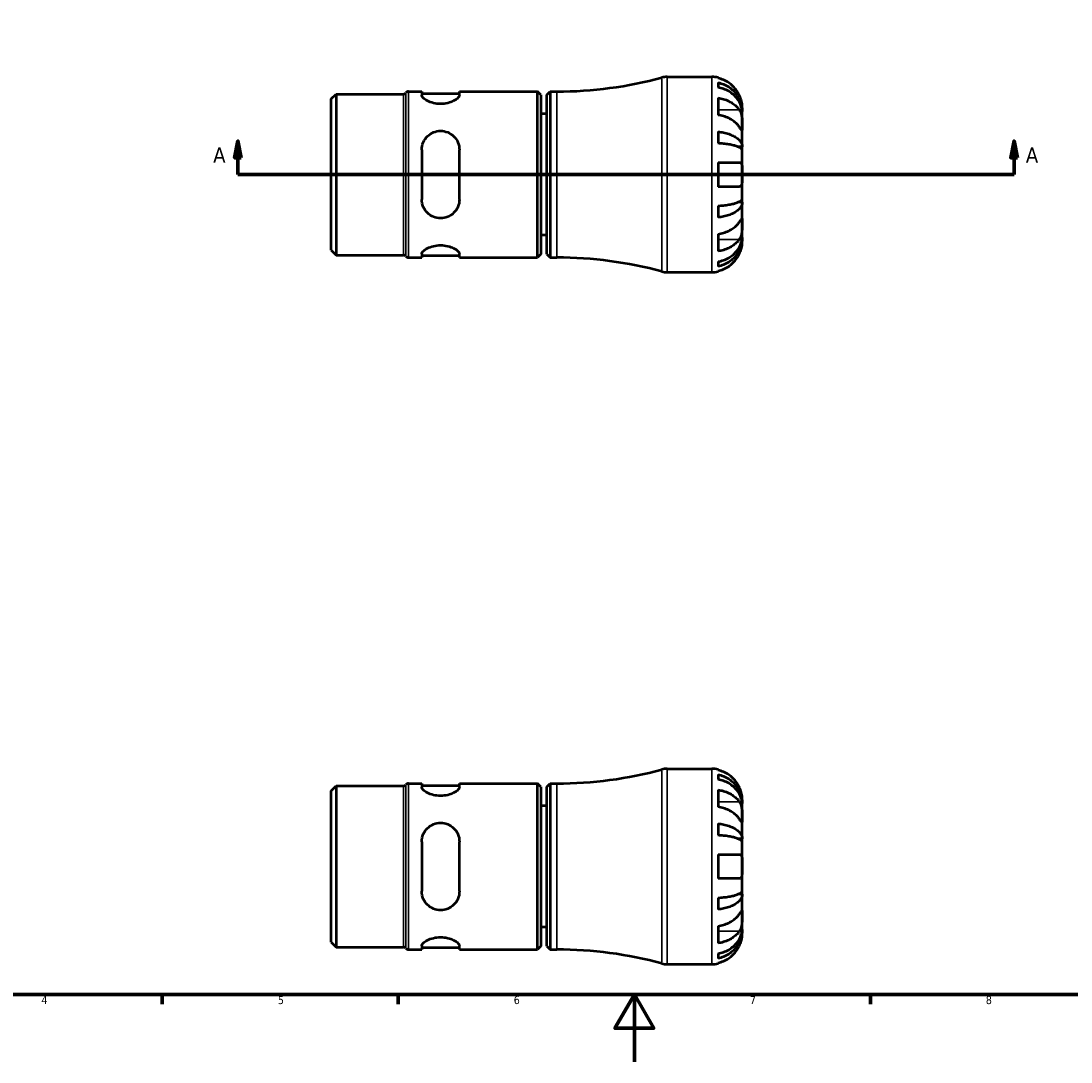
# Model space of a CAD drawing. Header units: millimetres. Extents: x -61 to 904, y -29 to 594.
# Tile 2 of 5: x 238 to 550, y 0 to 309. Entities that reach past the tile are written whole.
import ezdxf

# ---------------------------------------------------------------- set-up
doc = ezdxf.new("R2010")
doc.units = ezdxf.units.MM
for name, color, linetype, lineweight in [('Border (ANSI)', 7, 'Continuous', 70), ('Section Line (ANSI)', 7, 'Continuous', 70), ('Visible (ANSI)', 7, 'Continuous', 50), ('Visible Narrow (ANSI)', 7, 'Continuous', 35)]:
    doc.layers.add(name, color=color, linetype=linetype, lineweight=lineweight)
doc.styles.add('Label Text (ANSI)', font='tahoma.ttf')
doc.styles.add('Note Text (ANSI)', font='tahoma.ttf')

# ---------------------------------------------------------------- blocks, each defined once
blk = doc.blocks.new('Borders Default Border')
at = {"layer": 'Border (ANSI)'}
for p, q in [((280.33, 20), (280.33, 17.2)), ((350.42, 20), (350.42, 17.2)), ((490.58, 20), (490.58, 17.2))]:
    blk.add_line(p, q, dxfattribs=at)
at = {"layer": 'Border (ANSI)', "flags": 128}
for points in [[(20, 20), (20, 574), (821, 574), (821, 20), (20, 20)], [(420.5, 0), (420.5, 20), (414.73, 10), (426.27, 10), (420.5, 20)]]:
    blk.add_lwpolyline(points, dxfattribs=at)
at = {"layer": 'Border (ANSI)', "color": 5, "true_color": 0x0000ff, "char_height": 2.4, "attachment_point": 7, "style": 'Note Text (ANSI)'}
for s, insert in [('4', (244.45, 17.2)), ('5', (314.67, 17.15)), ('6', (384.69, 17.15)), ('7', (454.8, 17.2)), ('8', (524.84, 17.15))]:
    blk.add_mtext(s, dxfattribs=dict(at, insert=insert))
blk = doc.blocks.new('2dTransSection0')
at = {"layer": 'Section Line (ANSI)', "linetype": 'Continuous'}
for p, q in [((302.82, 273.43), (301.82, 268.43)), ((302.82, 268.43), (302.82, 273.43)), ((303.82, 268.43), (302.82, 273.43)), ((533.24, 273.43), (532.24, 268.43)), ((533.24, 268.43), (533.24, 273.43)), ((534.24, 268.43), (533.24, 273.43)), ((301.82, 268.43), (303.82, 268.43)), ((302.82, 263.43), (302.82, 268.43)), ((532.24, 268.43), (534.24, 268.43)), ((533.24, 263.43), (533.24, 268.43)), ((302.82, 263.43), (311.76, 263.43)), ((524.31, 263.43), (533.24, 263.43))]:
    blk.add_line(p, q, dxfattribs=at)
at = {"layer": 'Section Line (ANSI)'}
blk.add_line((302.82, 263.43), (533.24, 263.43), dxfattribs=at)
at = {"layer": 'Section Line (ANSI)', "linetype": 'Continuous', "flags": 128}
for points in [[(303.82, 268.43), (302.82, 273.43), (301.82, 268.43), (303.82, 268.43)], [(534.24, 268.43), (533.24, 273.43), (532.24, 268.43), (534.24, 268.43)]]:
    blk.add_lwpolyline(points, dxfattribs=at)
at = {"layer": 'Section Line (ANSI)'}
for points in [[(303.82, 268.43), (302.82, 273.43), (301.82, 268.43), (303.82, 268.43)], [(534.24, 268.43), (533.24, 273.43), (532.24, 268.43), (534.24, 268.43)]]:
    blk.add_solid(points, dxfattribs=at)
at = {"layer": 'Section Line (ANSI)', "char_height": 4.57, "attachment_point": 7, "style": 'Label Text (ANSI)'}
for insert in [(295.46, 266.93), (536.71, 266.93)]:
    blk.add_mtext('A', dxfattribs=dict(at, insert=insert))

msp = doc.modelspace()

# ---------------------------------------------------------------- linework, layer by layer
at = {"layer": 'Visible (ANSI)'}
for p, q in [((430.213, 292.427), (443.532, 292.427)), ((445.332, 292.246), (445.332, 292.02)), ((445.332, 290.712), (445.332, 289.279)), ((330.532, 285.895), (331.966, 287.329)), ((331.966, 287.329), (351.953, 287.329)), ((331.966, 287.329), (331.966, 239.526)), ((353.44, 288.077), (357.36, 288.077)), ((357.36, 288.077), (357.36, 286.953)), ((357.36, 287.437), (368.56, 287.437)), ((368.56, 288.077), (391.702, 288.077)), ((368.56, 286.953), (368.56, 288.077)), ((391.702, 238.777), (391.702, 288.077)), ((392.702, 287.077), (391.702, 288.077)), ((392.702, 287.077), (392.702, 239.777)), ((394.532, 287.077), (395.532, 288.077)), ((394.532, 239.777), (394.532, 287.077)), ((395.532, 288.077), (395.532, 238.777)), ((395.532, 288.077), (397.532, 288.077)), ((330.532, 240.96), (330.532, 285.895)), ((445.332, 286.191), (445.332, 281.1)), ((394.532, 281.427), (392.702, 281.427)), ((452.532, 282.14), (452.514, 282.14)), ((452.532, 282.14), (452.532, 283.427)), ((452.532, 281.651), (452.532, 282.14)), ((452.532, 277.57), (452.532, 281.651)), ((452.532, 271.668), (452.532, 277.57)), ((445.332, 276.162), (445.332, 272.703)), ((452.532, 271.668), (451.206, 271.668)), ((452.532, 270.486), (452.532, 271.668)), ((357.36, 270.787), (357.36, 256.067)), ((368.56, 256.067), (368.56, 270.787)), ((452.532, 263.427), (452.532, 270.486)), ((445.332, 267.027), (445.332, 259.827)), ((445.332, 267.027), (451.656, 267.027)), ((452.532, 256.369), (452.532, 263.427)), ((451.656, 259.827), (445.332, 259.827)), ((452.532, 255.186), (452.532, 256.369)), ((445.332, 254.152), (445.332, 250.693)), ((452.532, 255.186), (451.206, 255.186)), ((452.532, 249.285), (452.532, 255.186)), ((452.532, 245.204), (452.532, 249.285)), ((394.532, 245.427), (392.702, 245.427)), ((445.332, 245.755), (445.332, 240.664)), ((452.532, 244.714), (452.514, 244.714)), ((452.532, 244.714), (452.532, 245.204)), ((452.532, 243.427), (452.532, 244.714)), ((330.532, 240.96), (331.966, 239.526)), ((331.966, 239.526), (351.953, 239.526)), ((353.44, 238.777), (357.36, 238.777)), ((357.36, 239.902), (357.36, 238.777)), ((357.36, 239.417), (368.56, 239.417)), ((368.56, 238.777), (368.56, 239.902)), ((368.56, 238.777), (391.702, 238.777)), ((392.702, 239.777), (391.702, 238.777)), ((394.532, 239.777), (395.532, 238.777)), ((395.532, 238.777), (397.532, 238.777)), ((445.332, 237.576), (445.332, 236.143)), ((430.213, 234.427), (443.532, 234.427)), ((445.332, 234.835), (445.332, 234.609)), ((430.213, 87.029), (443.532, 87.029)), ((445.332, 86.847), (445.332, 86.621)), ((445.332, 85.314), (445.332, 83.881)), ((330.532, 80.496), (331.966, 81.93)), ((331.966, 81.93), (351.953, 81.93)), ((331.966, 81.93), (331.966, 34.127)), ((353.44, 82.679), (357.36, 82.679)), ((357.36, 82.679), (357.36, 81.554)), ((357.36, 82.039), (368.56, 82.039)), ((368.56, 82.679), (391.702, 82.679)), ((368.56, 81.554), (368.56, 82.679)), ((391.702, 33.379), (391.702, 82.679)), ((392.702, 81.679), (391.702, 82.679)), ((392.702, 81.679), (392.702, 34.379)), ((394.532, 81.679), (395.532, 82.679)), ((394.532, 34.379), (394.532, 81.679)), ((395.532, 82.679), (395.532, 33.379)), ((395.532, 82.679), (397.532, 82.679)), ((330.532, 35.561), (330.532, 80.496)), ((445.332, 80.792), (445.332, 75.701)), ((452.532, 76.742), (452.532, 78.029)), ((394.532, 76.029), (392.702, 76.029)), ((452.532, 76.742), (452.514, 76.742)), ((452.532, 76.252), (452.532, 76.742)), ((452.532, 72.171), (452.532, 76.252)), ((452.532, 66.27), (452.532, 72.171)), ((445.332, 70.763), (445.332, 67.304)), ((452.532, 66.27), (451.206, 66.27)), ((452.532, 65.087), (452.532, 66.27)), ((357.36, 65.389), (357.36, 50.669)), ((368.56, 50.669), (368.56, 65.389)), ((452.532, 58.029), (452.532, 65.087)), ((445.332, 61.629), (445.332, 54.429)), ((445.332, 61.629), (451.656, 61.629)), ((452.532, 50.97), (452.532, 58.029)), ((451.656, 54.429), (445.332, 54.429)), ((452.532, 49.788), (452.532, 50.97)), ((445.332, 48.754), (445.332, 45.294)), ((452.532, 49.788), (451.206, 49.788)), ((452.532, 43.887), (452.532, 49.788)), ((452.532, 39.806), (452.532, 43.887)), ((394.532, 40.029), (392.702, 40.029)), ((445.332, 40.356), (445.332, 35.265)), ((452.532, 39.316), (452.514, 39.316)), ((452.532, 39.316), (452.532, 39.806)), ((452.532, 38.029), (452.532, 39.316)), ((330.532, 35.561), (331.966, 34.127)), ((357.36, 34.503), (357.36, 33.379)), ((368.56, 33.379), (368.56, 34.503)), ((392.702, 34.379), (391.702, 33.379)), ((394.532, 34.379), (395.532, 33.379)), ((331.966, 34.127), (351.953, 34.127)), ((353.44, 33.379), (357.36, 33.379)), ((357.36, 34.019), (368.56, 34.019)), ((368.56, 33.379), (391.702, 33.379)), ((395.532, 33.379), (397.532, 33.379)), ((445.332, 32.177), (445.332, 30.744)), ((430.213, 29.029), (443.532, 29.029)), ((445.332, 29.436), (445.332, 29.211))]:
    msp.add_line(p, q, dxfattribs=at)
for centre, radius, start, end in [((397.532, 407.219), 119.142, 270, 285.16341), ((430.213, 286.627), 5.8, 90, 105.16341), ((443.532, 283.427), 9, 78.46304, 90), ((351.953, 288.254), 0.925, 270, 323.45846), ((353.44, 287.152), 0.925, 90, 143.45846), ((351.953, 238.601), 0.925, 36.54154, 90), ((353.44, 239.702), 0.925, 216.54154, 270), ((397.532, 119.636), 119.142, 74.83659, 90), ((430.213, 240.227), 5.8, 254.83659, 270), ((443.532, 243.427), 9, 270, 281.53696), ((397.532, 201.82), 119.142, 270, 285.16341), ((430.213, 81.229), 5.8, 90, 105.16341), ((443.532, 78.029), 9, 78.46304, 90), ((351.953, 82.855), 0.925, 270, 323.45846), ((353.44, 81.754), 0.925, 90, 143.45846), ((351.953, 33.202), 0.925, 36.54154, 90), ((353.44, 34.304), 0.925, 216.54154, 270), ((397.532, -85.763), 119.142, 74.83659, 90), ((430.213, 34.829), 5.8, 254.83659, 270), ((443.532, 38.029), 9, 270, 281.53696)]:
    msp.add_arc(centre, radius, start, end, dxfattribs=at)
for points, knots in [([(451.656, 287.027), (451.473, 287.415), (451.253, 287.808), (450.668, 288.69), (450.276, 289.162), (449.489, 289.953), (449.022, 290.344), (448.016, 291.02), (447.477, 291.304), (446.467, 291.724), (445.906, 291.902), (445.332, 292.02)], [4.42788405, 4.42788405, 4.42788405, 4.42788405, 4.5512464, 4.5512464, 4.71913293, 4.71913293, 4.88586959, 4.88586959, 5.05260626, 5.05260626, 5.21400469, 5.21400469, 5.21400469, 5.21400469]), ([(445.332, 290.712), (445.909, 290.598), (446.472, 290.426), (447.485, 290.019), (448.024, 289.745), (449.031, 289.093), (449.498, 288.714), (450.284, 287.952), (450.675, 287.498), (451.348, 286.519), (451.631, 285.996), (452.057, 284.997), (452.24, 284.431), (452.477, 283.273), (452.532, 282.682), (452.532, 282.14)], [0.1707461, 0.1707461, 0.1707461, 0.1707461, 0.33284, 0.33284, 0.4994944, 0.4994944, 0.6661487, 0.6661487, 0.8332087, 0.8332087, 1.0002688, 1.0002688, 1.1679728, 1.1679728, 1.3356767, 1.3356767, 1.3356767, 1.3356767]), ([(368.56, 286.953), (368.56, 286.724), (368.409, 286.444), (367.814, 285.856), (367.369, 285.55), (366.373, 285.049), (365.764, 284.814), (364.413, 284.485), (363.668, 284.395), (362.96, 284.395), (362.251, 284.395), (361.506, 284.485), (360.155, 284.814), (359.546, 285.049), (358.55, 285.55), (358.106, 285.856), (357.51, 286.444), (357.36, 286.724), (357.36, 286.953)], [-0.8842398, -0.8842398, -0.8842398, -0.8842398, -0.6546587, -0.6546587, -0.4250776, -0.4250776, -0.2125388, -0.2125388, 0, 0, 0, 0.2125388, 0.2125388, 0.4250776, 0.4250776, 0.6546587, 0.6546587, 0.8842398, 0.8842398, 0.8842398, 0.8842398]), ([(452.532, 281.651), (452.532, 282.132), (452.477, 282.658), (452.24, 283.689), (452.057, 284.193), (451.631, 285.082), (451.348, 285.548), (450.675, 286.418), (450.284, 286.823), (449.498, 287.501), (449.031, 287.838), (448.024, 288.418), (447.485, 288.662), (446.472, 289.024), (445.909, 289.177), (445.332, 289.279)], [4.0142509, 4.0142509, 4.0142509, 4.0142509, 4.1819549, 4.1819549, 4.3496588, 4.3496588, 4.5167189, 4.5167189, 4.6837789, 4.6837789, 4.8504333, 4.8504333, 5.0170876, 5.0170876, 5.1791816, 5.1791816, 5.1791816, 5.1791816]), ([(452.532, 283.427), (452.532, 283.427), (452.532, 283.463), (452.529, 283.611), (452.526, 283.73), (452.5, 284.114), (452.468, 284.415), (452.355, 285.017), (452.292, 285.283), (452.159, 285.743), (452.101, 285.926), (451.974, 286.28), (451.908, 286.451), (451.779, 286.757), (451.719, 286.893), (451.656, 287.027)], [0, 0, 0, 0, 0.08783311, 0.08783311, 0.18435408, 0.18435408, 0.32279749, 0.32279749, 0.41754463, 0.41754463, 0.47774931, 0.47774931, 0.53276241, 0.53276241, 0.57681269, 0.57681269, 0.57681269, 0.57681269]), ([(445.332, 286.191), (445.906, 286.107), (446.467, 285.982), (447.477, 285.685), (448.016, 285.484), (449.022, 285.006), (449.489, 284.729), (450.276, 284.17), (450.668, 283.836), (451.253, 283.212), (451.473, 282.935), (451.656, 282.661)], [0.17075309, 0.17075309, 0.17075309, 0.17075309, 0.33215152, 0.33215152, 0.49888818, 0.49888818, 0.66562485, 0.66562485, 0.83351137, 0.83351137, 0.95687373, 0.95687373, 0.95687373, 0.95687373]), ([(451.656, 277.57), (451.473, 277.844), (451.253, 278.121), (450.668, 278.745), (450.276, 279.079), (449.489, 279.638), (449.022, 279.915), (448.016, 280.393), (447.477, 280.594), (446.467, 280.891), (445.906, 281.016), (445.332, 281.1)], [4.42788405, 4.42788405, 4.42788405, 4.42788405, 4.5512464, 4.5512464, 4.71913293, 4.71913293, 4.88586959, 4.88586959, 5.05260626, 5.05260626, 5.21400469, 5.21400469, 5.21400469, 5.21400469]), ([(451.656, 282.661), (451.715, 282.572), (451.771, 282.478), (451.922, 282.2), (452.009, 282.006), (452.165, 281.579), (452.232, 281.347), (452.366, 280.767), (452.42, 280.414), (452.502, 279.608), (452.518, 279.163), (452.533, 278.306), (452.532, 277.906), (452.532, 277.57)], [-0.58004807, -0.58004807, -0.58004807, -0.58004807, -0.5384523, -0.5384523, -0.46383793, -0.46383793, -0.3862639, -0.3862639, -0.27840269, -0.27840269, -0.14277912, -0.14277912, 0, 0, 0, 0]), ([(452.532, 277.57), (452.532, 277.386), (452.532, 277.223), (452.53, 276.934), (452.528, 276.812), (452.513, 276.591), (452.495, 276.522), (452.419, 276.51), (452.364, 276.56), (452.226, 276.731), (452.158, 276.826), (452.001, 277.054), (451.913, 277.184), (451.765, 277.406), (451.711, 277.486), (451.656, 277.57)], [0, 0, 0, 0, 0.07774953, 0.07774953, 0.16081914, 0.16081914, 0.27783798, 0.27783798, 0.3882896, 0.3882896, 0.46542959, 0.46542959, 0.54035429, 0.54035429, 0.57953204, 0.57953204, 0.57953204, 0.57953204]), ([(357.36, 270.787), (357.36, 271.518), (357.51, 272.284), (358.106, 273.682), (358.55, 274.314), (359.546, 275.277), (360.155, 275.689), (361.506, 276.245), (362.251, 276.387), (363.668, 276.387), (364.413, 276.245), (365.764, 275.689), (366.373, 275.277), (367.369, 274.314), (367.814, 273.682), (368.409, 272.284), (368.56, 271.518), (368.56, 270.787)], [0.8539587, 0.8539587, 0.8539587, 0.8539587, 1.0835398, 1.0835398, 1.3131209, 1.3131209, 1.5256597, 1.5256597, 1.7381985, 1.7381985, 1.9507373, 1.9507373, 2.1632761, 2.1632761, 2.3928572, 2.3928572, 2.6224383, 2.6224383, 2.6224383, 2.6224383]), ([(445.332, 276.162), (445.909, 276.102), (446.472, 276.012), (447.485, 275.799), (448.024, 275.655), (449.031, 275.313), (449.498, 275.115), (450.284, 274.715), (450.675, 274.477), (451.348, 273.964), (451.631, 273.689), (452.057, 273.166), (452.24, 272.869), (452.477, 272.262), (452.532, 271.952), (452.532, 271.668)], [0.1707461, 0.1707461, 0.1707461, 0.1707461, 0.33284, 0.33284, 0.4994944, 0.4994944, 0.6661487, 0.6661487, 0.8332087, 0.8332087, 1.0002688, 1.0002688, 1.1679728, 1.1679728, 1.3356767, 1.3356767, 1.3356767, 1.3356767]), ([(452.532, 270.486), (452.532, 270.626), (452.477, 270.779), (452.24, 271.078), (452.057, 271.225), (451.631, 271.483), (451.348, 271.618), (450.675, 271.871), (450.284, 271.989), (449.498, 272.186), (449.031, 272.284), (448.024, 272.453), (447.485, 272.523), (446.472, 272.629), (445.909, 272.673), (445.332, 272.703)], [4.0142509, 4.0142509, 4.0142509, 4.0142509, 4.1819549, 4.1819549, 4.3496588, 4.3496588, 4.5167189, 4.5167189, 4.6837789, 4.6837789, 4.8504333, 4.8504333, 5.0170876, 5.0170876, 5.1791816, 5.1791816, 5.1791816, 5.1791816]), ([(451.656, 267.027), (451.723, 267.027), (451.787, 267.019), (451.937, 266.975), (452.018, 266.93), (452.166, 266.792), (452.232, 266.697), (452.366, 266.406), (452.42, 266.188), (452.502, 265.606), (452.518, 265.228), (452.533, 264.374), (452.532, 263.903), (452.532, 263.427)], [-0.57647647, -0.57647647, -0.57647647, -0.57647647, -0.52968676, -0.52968676, -0.46054026, -0.46054026, -0.38562403, -0.38562403, -0.27730827, -0.27730827, -0.14258086, -0.14258086, 0, 0, 0, 0]), ([(452.532, 263.427), (452.532, 263.147), (452.532, 262.868), (452.53, 262.3), (452.527, 262.014), (452.505, 261.336), (452.477, 260.974), (452.369, 260.471), (452.309, 260.301), (452.171, 260.07), (452.102, 259.993), (451.942, 259.881), (451.852, 259.847), (451.721, 259.829), (451.689, 259.827), (451.656, 259.827)], [-2.49913258, -2.49913258, -2.49913258, -2.49913258, -2.41505436, -2.41505436, -2.32384732, -2.32384732, -2.1841143, -2.1841143, -2.08674766, -2.08674766, -2.01440674, -2.01440674, -1.93994266, -1.93994266, -1.91637503, -1.91637503, -1.91637503, -1.91637503]), ([(368.56, 256.067), (368.56, 255.337), (368.409, 254.571), (367.814, 253.173), (367.369, 252.541), (366.373, 251.578), (365.764, 251.166), (364.413, 250.61), (363.668, 250.467), (362.96, 250.467), (362.251, 250.467), (361.506, 250.61), (360.155, 251.166), (359.546, 251.578), (358.55, 252.541), (358.106, 253.173), (357.51, 254.571), (357.36, 255.337), (357.36, 256.067)], [-0.8842398, -0.8842398, -0.8842398, -0.8842398, -0.6546587, -0.6546587, -0.4250776, -0.4250776, -0.2125388, -0.2125388, 0, 0, 0, 0.2125388, 0.2125388, 0.4250776, 0.4250776, 0.6546587, 0.6546587, 0.8842398, 0.8842398, 0.8842398, 0.8842398]), ([(445.332, 254.152), (445.909, 254.182), (446.472, 254.226), (447.485, 254.331), (448.024, 254.402), (449.031, 254.571), (449.498, 254.669), (450.284, 254.866), (450.675, 254.983), (451.348, 255.236), (451.631, 255.372), (452.057, 255.63), (452.24, 255.777), (452.477, 256.076), (452.532, 256.229), (452.532, 256.369)], [0.1707461, 0.1707461, 0.1707461, 0.1707461, 0.33284, 0.33284, 0.4994944, 0.4994944, 0.6661487, 0.6661487, 0.8332087, 0.8332087, 1.0002688, 1.0002688, 1.1679728, 1.1679728, 1.3356767, 1.3356767, 1.3356767, 1.3356767]), ([(452.532, 255.186), (452.532, 254.903), (452.477, 254.593), (452.24, 253.986), (452.057, 253.689), (451.631, 253.165), (451.348, 252.891), (450.675, 252.378), (450.284, 252.14), (449.498, 251.74), (449.031, 251.542), (448.024, 251.2), (447.485, 251.056), (446.472, 250.843), (445.909, 250.753), (445.332, 250.693)], [4.0142509, 4.0142509, 4.0142509, 4.0142509, 4.1819549, 4.1819549, 4.3496588, 4.3496588, 4.5167189, 4.5167189, 4.6837789, 4.6837789, 4.8504333, 4.8504333, 5.0170876, 5.0170876, 5.1791816, 5.1791816, 5.1791816, 5.1791816]), ([(451.656, 249.285), (451.715, 249.374), (451.771, 249.459), (451.922, 249.683), (452.009, 249.812), (452.165, 250.038), (452.232, 250.132), (452.366, 250.297), (452.42, 250.345), (452.502, 250.332), (452.518, 250.241), (452.533, 249.888), (452.532, 249.622), (452.532, 249.285)], [-0.58004807, -0.58004807, -0.58004807, -0.58004807, -0.5384523, -0.5384523, -0.46383793, -0.46383793, -0.3862639, -0.3862639, -0.27840269, -0.27840269, -0.14277912, -0.14277912, 0, 0, 0, 0]), ([(445.332, 245.755), (445.906, 245.839), (446.467, 245.964), (447.477, 246.261), (448.016, 246.462), (449.022, 246.94), (449.489, 247.217), (450.276, 247.776), (450.668, 248.11), (451.253, 248.733), (451.473, 249.011), (451.656, 249.285)], [0.17075309, 0.17075309, 0.17075309, 0.17075309, 0.33215152, 0.33215152, 0.49888818, 0.49888818, 0.66562485, 0.66562485, 0.83351137, 0.83351137, 0.95687373, 0.95687373, 0.95687373, 0.95687373]), ([(452.532, 249.285), (452.532, 249.102), (452.532, 248.899), (452.53, 248.448), (452.528, 248.199), (452.513, 247.57), (452.495, 247.185), (452.419, 246.431), (452.364, 246.07), (452.226, 245.485), (452.158, 245.256), (452.001, 244.831), (451.913, 244.637), (451.765, 244.366), (451.711, 244.277), (451.656, 244.194)], [0, 0, 0, 0, 0.07774953, 0.07774953, 0.16081914, 0.16081914, 0.27783798, 0.27783798, 0.3882896, 0.3882896, 0.46542959, 0.46542959, 0.54035429, 0.54035429, 0.57953204, 0.57953204, 0.57953204, 0.57953204]), ([(445.332, 237.576), (445.909, 237.677), (446.472, 237.831), (447.485, 238.192), (448.024, 238.436), (449.031, 239.017), (449.498, 239.354), (450.284, 240.032), (450.675, 240.436), (451.348, 241.307), (451.631, 241.773), (452.057, 242.662), (452.24, 243.166), (452.477, 244.196), (452.532, 244.722), (452.532, 245.204)], [0.1707461, 0.1707461, 0.1707461, 0.1707461, 0.33284, 0.33284, 0.4994944, 0.4994944, 0.6661487, 0.6661487, 0.8332087, 0.8332087, 1.0002688, 1.0002688, 1.1679728, 1.1679728, 1.3356767, 1.3356767, 1.3356767, 1.3356767]), ([(452.532, 244.714), (452.532, 244.173), (452.477, 243.582), (452.24, 242.424), (452.057, 241.858), (451.631, 240.859), (451.348, 240.335), (450.675, 239.357), (450.284, 238.903), (449.498, 238.14), (449.031, 237.762), (448.024, 237.11), (447.485, 236.836), (446.472, 236.429), (445.909, 236.257), (445.332, 236.143)], [4.0142509, 4.0142509, 4.0142509, 4.0142509, 4.1819549, 4.1819549, 4.3496588, 4.3496588, 4.5167189, 4.5167189, 4.6837789, 4.6837789, 4.8504333, 4.8504333, 5.0170876, 5.0170876, 5.1791816, 5.1791816, 5.1791816, 5.1791816]), ([(451.656, 244.194), (451.473, 243.92), (451.253, 243.642), (450.668, 243.019), (450.276, 242.685), (449.489, 242.126), (449.022, 241.849), (448.016, 241.371), (447.477, 241.17), (446.467, 240.873), (445.906, 240.747), (445.332, 240.664)], [4.42788405, 4.42788405, 4.42788405, 4.42788405, 4.5512464, 4.5512464, 4.71913293, 4.71913293, 4.88586959, 4.88586959, 5.05260626, 5.05260626, 5.21400469, 5.21400469, 5.21400469, 5.21400469]), ([(451.656, 239.827), (451.723, 239.97), (451.787, 240.115), (451.937, 240.474), (452.018, 240.689), (452.166, 241.13), (452.232, 241.354), (452.366, 241.88), (452.42, 242.166), (452.502, 242.728), (452.518, 242.977), (452.533, 243.333), (452.532, 243.427), (452.532, 243.427)], [-0.57647647, -0.57647647, -0.57647647, -0.57647647, -0.52968676, -0.52968676, -0.46054026, -0.46054026, -0.38562403, -0.38562403, -0.27730827, -0.27730827, -0.14258086, -0.14258086, 0, 0, 0, 0]), ([(357.36, 239.902), (357.36, 240.13), (357.51, 240.411), (358.106, 240.999), (358.55, 241.304), (359.546, 241.806), (360.155, 242.041), (361.506, 242.369), (362.251, 242.459), (363.668, 242.459), (364.413, 242.369), (365.764, 242.041), (366.373, 241.806), (367.369, 241.304), (367.814, 240.999), (368.409, 240.411), (368.56, 240.13), (368.56, 239.902)], [0.8539587, 0.8539587, 0.8539587, 0.8539587, 1.0835398, 1.0835398, 1.3131209, 1.3131209, 1.5256597, 1.5256597, 1.7381985, 1.7381985, 1.9507373, 1.9507373, 2.1632761, 2.1632761, 2.3928572, 2.3928572, 2.6224383, 2.6224383, 2.6224383, 2.6224383]), ([(445.332, 234.835), (445.906, 234.953), (446.467, 235.131), (447.477, 235.551), (448.016, 235.835), (449.022, 236.51), (449.489, 236.902), (450.276, 237.693), (450.668, 238.165), (451.253, 239.047), (451.473, 239.44), (451.656, 239.827)], [0.17075309, 0.17075309, 0.17075309, 0.17075309, 0.33215152, 0.33215152, 0.49888818, 0.49888818, 0.66562485, 0.66562485, 0.83351137, 0.83351137, 0.95687373, 0.95687373, 0.95687373, 0.95687373]), ([(451.656, 81.629), (451.473, 82.016), (451.253, 82.409), (450.668, 83.291), (450.276, 83.763), (449.489, 84.554), (449.022, 84.946), (448.016, 85.621), (447.477, 85.905), (446.467, 86.325), (445.906, 86.503), (445.332, 86.621)], [4.42788405, 4.42788405, 4.42788405, 4.42788405, 4.5512464, 4.5512464, 4.71913293, 4.71913293, 4.88586959, 4.88586959, 5.05260626, 5.05260626, 5.21400469, 5.21400469, 5.21400469, 5.21400469]), ([(445.332, 85.314), (445.909, 85.199), (446.472, 85.027), (447.485, 84.621), (448.024, 84.346), (449.031, 83.694), (449.498, 83.316), (450.284, 82.554), (450.675, 82.099), (451.348, 81.121), (451.631, 80.597), (452.057, 79.599), (452.24, 79.032), (452.477, 77.874), (452.532, 77.283), (452.532, 76.742)], [0.1707461, 0.1707461, 0.1707461, 0.1707461, 0.33284, 0.33284, 0.4994944, 0.4994944, 0.6661487, 0.6661487, 0.8332087, 0.8332087, 1.0002688, 1.0002688, 1.1679728, 1.1679728, 1.3356767, 1.3356767, 1.3356767, 1.3356767]), ([(368.56, 81.554), (368.56, 81.326), (368.409, 81.045), (367.814, 80.458), (367.369, 80.152), (366.373, 79.65), (365.764, 79.415), (364.413, 79.087), (363.668, 78.997), (362.96, 78.997), (362.251, 78.997), (361.506, 79.087), (360.155, 79.415), (359.546, 79.65), (358.55, 80.152), (358.106, 80.458), (357.51, 81.045), (357.36, 81.326), (357.36, 81.554)], [-0.8842398, -0.8842398, -0.8842398, -0.8842398, -0.6546587, -0.6546587, -0.4250776, -0.4250776, -0.2125388, -0.2125388, 0, 0, 0, 0.2125388, 0.2125388, 0.4250776, 0.4250776, 0.6546587, 0.6546587, 0.8842398, 0.8842398, 0.8842398, 0.8842398]), ([(452.532, 76.252), (452.532, 76.734), (452.477, 77.26), (452.24, 78.29), (452.057, 78.794), (451.631, 79.683), (451.348, 80.149), (450.675, 81.02), (450.284, 81.424), (449.498, 82.103), (449.031, 82.439), (448.024, 83.02), (447.485, 83.264), (446.472, 83.626), (445.909, 83.779), (445.332, 83.881)], [4.0142509, 4.0142509, 4.0142509, 4.0142509, 4.1819549, 4.1819549, 4.3496588, 4.3496588, 4.5167189, 4.5167189, 4.6837789, 4.6837789, 4.8504333, 4.8504333, 5.0170876, 5.0170876, 5.1791816, 5.1791816, 5.1791816, 5.1791816]), ([(452.532, 78.029), (452.532, 78.029), (452.532, 78.062), (452.53, 78.197), (452.527, 78.304), (452.505, 78.662), (452.477, 78.955), (452.369, 79.549), (452.309, 79.817), (452.171, 80.309), (452.102, 80.525), (451.942, 80.968), (451.852, 81.194), (451.721, 81.488), (451.689, 81.559), (451.656, 81.629)], [-2.49913258, -2.49913258, -2.49913258, -2.49913258, -2.41505436, -2.41505436, -2.32384732, -2.32384732, -2.1841143, -2.1841143, -2.08674766, -2.08674766, -2.01440674, -2.01440674, -1.93994266, -1.93994266, -1.91637503, -1.91637503, -1.91637503, -1.91637503]), ([(445.332, 80.792), (445.906, 80.709), (446.467, 80.583), (447.477, 80.286), (448.016, 80.085), (449.022, 79.607), (449.489, 79.331), (450.276, 78.771), (450.668, 78.437), (451.253, 77.814), (451.473, 77.536), (451.656, 77.262)], [0.17075309, 0.17075309, 0.17075309, 0.17075309, 0.33215152, 0.33215152, 0.49888818, 0.49888818, 0.66562485, 0.66562485, 0.83351137, 0.83351137, 0.95687373, 0.95687373, 0.95687373, 0.95687373]), ([(451.656, 72.171), (451.473, 72.445), (451.253, 72.723), (450.668, 73.346), (450.276, 73.68), (449.489, 74.239), (449.022, 74.516), (448.016, 74.994), (447.477, 75.195), (446.467, 75.492), (445.906, 75.618), (445.332, 75.701)], [4.42788405, 4.42788405, 4.42788405, 4.42788405, 4.5512464, 4.5512464, 4.71913293, 4.71913293, 4.88586959, 4.88586959, 5.05260626, 5.05260626, 5.21400469, 5.21400469, 5.21400469, 5.21400469]), ([(451.656, 77.262), (451.715, 77.173), (451.771, 77.079), (451.922, 76.802), (452.009, 76.607), (452.165, 76.18), (452.232, 75.949), (452.366, 75.369), (452.42, 75.016), (452.502, 74.209), (452.518, 73.764), (452.533, 72.907), (452.532, 72.507), (452.532, 72.171)], [-0.58004807, -0.58004807, -0.58004807, -0.58004807, -0.5384523, -0.5384523, -0.46383793, -0.46383793, -0.3862639, -0.3862639, -0.27840269, -0.27840269, -0.14277912, -0.14277912, 0, 0, 0, 0]), ([(452.532, 72.171), (452.532, 71.988), (452.532, 71.825), (452.53, 71.536), (452.528, 71.414), (452.513, 71.192), (452.495, 71.123), (452.419, 71.111), (452.364, 71.161), (452.226, 71.333), (452.158, 71.427), (452.001, 71.655), (451.913, 71.786), (451.765, 72.007), (451.711, 72.088), (451.656, 72.171)], [0, 0, 0, 0, 0.07774953, 0.07774953, 0.16081914, 0.16081914, 0.27783798, 0.27783798, 0.3882896, 0.3882896, 0.46542959, 0.46542959, 0.54035429, 0.54035429, 0.57953204, 0.57953204, 0.57953204, 0.57953204]), ([(357.36, 65.389), (357.36, 66.119), (357.51, 66.885), (358.106, 68.283), (358.55, 68.915), (359.546, 69.878), (360.155, 70.291), (361.506, 70.846), (362.251, 70.989), (363.668, 70.989), (364.413, 70.846), (365.764, 70.291), (366.373, 69.878), (367.369, 68.915), (367.814, 68.283), (368.409, 66.885), (368.56, 66.119), (368.56, 65.389)], [0.8539587, 0.8539587, 0.8539587, 0.8539587, 1.0835398, 1.0835398, 1.3131209, 1.3131209, 1.5256597, 1.5256597, 1.7381985, 1.7381985, 1.9507373, 1.9507373, 2.1632761, 2.1632761, 2.3928572, 2.3928572, 2.6224383, 2.6224383, 2.6224383, 2.6224383]), ([(445.332, 70.763), (445.909, 70.703), (446.472, 70.613), (447.485, 70.4), (448.024, 70.256), (449.031, 69.914), (449.498, 69.716), (450.284, 69.317), (450.675, 69.078), (451.348, 68.565), (451.631, 68.291), (452.057, 67.767), (452.24, 67.47), (452.477, 66.863), (452.532, 66.554), (452.532, 66.27)], [0.1707461, 0.1707461, 0.1707461, 0.1707461, 0.33284, 0.33284, 0.4994944, 0.4994944, 0.6661487, 0.6661487, 0.8332087, 0.8332087, 1.0002688, 1.0002688, 1.1679728, 1.1679728, 1.3356767, 1.3356767, 1.3356767, 1.3356767]), ([(452.532, 65.087), (452.532, 65.227), (452.477, 65.38), (452.24, 65.68), (452.057, 65.826), (451.631, 66.084), (451.348, 66.22), (450.675, 66.473), (450.284, 66.59), (449.498, 66.787), (449.031, 66.885), (448.024, 67.054), (447.485, 67.125), (446.472, 67.23), (445.909, 67.274), (445.332, 67.304)], [4.0142509, 4.0142509, 4.0142509, 4.0142509, 4.1819549, 4.1819549, 4.3496588, 4.3496588, 4.5167189, 4.5167189, 4.6837789, 4.6837789, 4.8504333, 4.8504333, 5.0170876, 5.0170876, 5.1791816, 5.1791816, 5.1791816, 5.1791816]), ([(451.656, 61.629), (451.723, 61.629), (451.787, 61.62), (451.937, 61.577), (452.018, 61.531), (452.166, 61.394), (452.232, 61.298), (452.366, 61.008), (452.42, 60.79), (452.502, 60.208), (452.518, 59.829), (452.533, 58.975), (452.532, 58.504), (452.532, 58.029)], [-0.57647647, -0.57647647, -0.57647647, -0.57647647, -0.52968676, -0.52968676, -0.46054026, -0.46054026, -0.38562403, -0.38562403, -0.27730827, -0.27730827, -0.14258086, -0.14258086, 0, 0, 0, 0]), ([(452.532, 58.029), (452.532, 57.749), (452.532, 57.469), (452.53, 56.901), (452.527, 56.616), (452.505, 55.938), (452.477, 55.575), (452.369, 55.073), (452.309, 54.903), (452.171, 54.671), (452.102, 54.595), (451.942, 54.482), (451.852, 54.448), (451.721, 54.431), (451.689, 54.429), (451.656, 54.429)], [-2.49913258, -2.49913258, -2.49913258, -2.49913258, -2.41505436, -2.41505436, -2.32384732, -2.32384732, -2.1841143, -2.1841143, -2.08674766, -2.08674766, -2.01440674, -2.01440674, -1.93994266, -1.93994266, -1.91637503, -1.91637503, -1.91637503, -1.91637503]), ([(368.56, 50.669), (368.56, 49.938), (368.409, 49.172), (367.814, 47.775), (367.369, 47.142), (366.373, 46.179), (365.764, 45.767), (364.413, 45.211), (363.668, 45.069), (362.96, 45.069), (362.251, 45.069), (361.506, 45.211), (360.155, 45.767), (359.546, 46.179), (358.55, 47.142), (358.106, 47.775), (357.51, 49.172), (357.36, 49.938), (357.36, 50.669)], [-0.8842398, -0.8842398, -0.8842398, -0.8842398, -0.6546587, -0.6546587, -0.4250776, -0.4250776, -0.2125388, -0.2125388, 0, 0, 0, 0.2125388, 0.2125388, 0.4250776, 0.4250776, 0.6546587, 0.6546587, 0.8842398, 0.8842398, 0.8842398, 0.8842398]), ([(445.332, 48.754), (445.909, 48.783), (446.472, 48.828), (447.485, 48.933), (448.024, 49.004), (449.031, 49.172), (449.498, 49.27), (450.284, 49.467), (450.675, 49.585), (451.348, 49.838), (451.631, 49.973), (452.057, 50.232), (452.24, 50.378), (452.477, 50.677), (452.532, 50.83), (452.532, 50.97)], [0.1707461, 0.1707461, 0.1707461, 0.1707461, 0.33284, 0.33284, 0.4994944, 0.4994944, 0.6661487, 0.6661487, 0.8332087, 0.8332087, 1.0002688, 1.0002688, 1.1679728, 1.1679728, 1.3356767, 1.3356767, 1.3356767, 1.3356767]), ([(452.532, 49.788), (452.532, 49.504), (452.477, 49.194), (452.24, 48.587), (452.057, 48.29), (451.631, 47.767), (451.348, 47.492), (450.675, 46.979), (450.284, 46.741), (449.498, 46.341), (449.031, 46.143), (448.024, 45.801), (447.485, 45.657), (446.472, 45.444), (445.909, 45.354), (445.332, 45.294)], [4.0142509, 4.0142509, 4.0142509, 4.0142509, 4.1819549, 4.1819549, 4.3496588, 4.3496588, 4.5167189, 4.5167189, 4.6837789, 4.6837789, 4.8504333, 4.8504333, 5.0170876, 5.0170876, 5.1791816, 5.1791816, 5.1791816, 5.1791816]), ([(445.332, 40.356), (445.906, 40.44), (446.467, 40.566), (447.477, 40.863), (448.016, 41.063), (449.022, 41.541), (449.489, 41.818), (450.276, 42.377), (450.668, 42.711), (451.253, 43.335), (451.473, 43.613), (451.656, 43.887)], [0.17075309, 0.17075309, 0.17075309, 0.17075309, 0.33215152, 0.33215152, 0.49888818, 0.49888818, 0.66562485, 0.66562485, 0.83351137, 0.83351137, 0.95687373, 0.95687373, 0.95687373, 0.95687373]), ([(451.656, 43.887), (451.715, 43.975), (451.771, 44.06), (451.922, 44.285), (452.009, 44.414), (452.165, 44.639), (452.232, 44.733), (452.366, 44.899), (452.42, 44.946), (452.502, 44.933), (452.518, 44.842), (452.533, 44.489), (452.532, 44.223), (452.532, 43.887)], [-0.58004807, -0.58004807, -0.58004807, -0.58004807, -0.5384523, -0.5384523, -0.46383793, -0.46383793, -0.3862639, -0.3862639, -0.27840269, -0.27840269, -0.14277912, -0.14277912, 0, 0, 0, 0]), ([(452.532, 43.887), (452.532, 43.703), (452.532, 43.501), (452.53, 43.05), (452.528, 42.8), (452.513, 42.172), (452.495, 41.786), (452.419, 41.033), (452.364, 40.672), (452.226, 40.086), (452.158, 39.857), (452.001, 39.432), (451.913, 39.238), (451.765, 38.967), (451.711, 38.879), (451.656, 38.795)], [0, 0, 0, 0, 0.07774953, 0.07774953, 0.16081914, 0.16081914, 0.27783798, 0.27783798, 0.3882896, 0.3882896, 0.46542959, 0.46542959, 0.54035429, 0.54035429, 0.57953204, 0.57953204, 0.57953204, 0.57953204]), ([(445.332, 32.177), (445.909, 32.279), (446.472, 32.432), (447.485, 32.794), (448.024, 33.038), (449.031, 33.618), (449.498, 33.955), (450.284, 34.633), (450.675, 35.038), (451.348, 35.908), (451.631, 36.375), (452.057, 37.263), (452.24, 37.767), (452.477, 38.798), (452.532, 39.324), (452.532, 39.806)], [0.1707461, 0.1707461, 0.1707461, 0.1707461, 0.33284, 0.33284, 0.4994944, 0.4994944, 0.6661487, 0.6661487, 0.8332087, 0.8332087, 1.0002688, 1.0002688, 1.1679728, 1.1679728, 1.3356767, 1.3356767, 1.3356767, 1.3356767]), ([(452.532, 39.316), (452.532, 38.775), (452.477, 38.183), (452.24, 37.026), (452.057, 36.459), (451.631, 35.461), (451.348, 34.937), (450.675, 33.958), (450.284, 33.504), (449.498, 32.742), (449.031, 32.364), (448.024, 31.711), (447.485, 31.437), (446.472, 31.031), (445.909, 30.858), (445.332, 30.744)], [4.0142509, 4.0142509, 4.0142509, 4.0142509, 4.1819549, 4.1819549, 4.3496588, 4.3496588, 4.5167189, 4.5167189, 4.6837789, 4.6837789, 4.8504333, 4.8504333, 5.0170876, 5.0170876, 5.1791816, 5.1791816, 5.1791816, 5.1791816]), ([(451.656, 38.795), (451.473, 38.521), (451.253, 38.244), (450.668, 37.62), (450.276, 37.286), (449.489, 36.727), (449.022, 36.45), (448.016, 35.972), (447.477, 35.771), (446.467, 35.474), (445.906, 35.349), (445.332, 35.265)], [4.42788405, 4.42788405, 4.42788405, 4.42788405, 4.5512464, 4.5512464, 4.71913293, 4.71913293, 4.88586959, 4.88586959, 5.05260626, 5.05260626, 5.21400469, 5.21400469, 5.21400469, 5.21400469]), ([(451.656, 34.429), (451.723, 34.572), (451.787, 34.716), (451.937, 35.076), (452.018, 35.29), (452.166, 35.731), (452.232, 35.955), (452.366, 36.481), (452.42, 36.767), (452.502, 37.329), (452.518, 37.579), (452.533, 37.935), (452.532, 38.029), (452.532, 38.029)], [-0.57647647, -0.57647647, -0.57647647, -0.57647647, -0.52968676, -0.52968676, -0.46054026, -0.46054026, -0.38562403, -0.38562403, -0.27730827, -0.27730827, -0.14258086, -0.14258086, 0, 0, 0, 0]), ([(357.36, 34.503), (357.36, 34.732), (357.51, 35.012), (358.106, 35.6), (358.55, 35.906), (359.546, 36.407), (360.155, 36.642), (361.506, 36.971), (362.251, 37.061), (363.668, 37.061), (364.413, 36.971), (365.764, 36.642), (366.373, 36.407), (367.369, 35.906), (367.814, 35.6), (368.409, 35.012), (368.56, 34.732), (368.56, 34.503)], [0.8539587, 0.8539587, 0.8539587, 0.8539587, 1.0835398, 1.0835398, 1.3131209, 1.3131209, 1.5256597, 1.5256597, 1.7381985, 1.7381985, 1.9507373, 1.9507373, 2.1632761, 2.1632761, 2.3928572, 2.3928572, 2.6224383, 2.6224383, 2.6224383, 2.6224383]), ([(445.332, 29.436), (445.906, 29.555), (446.467, 29.732), (447.477, 30.152), (448.016, 30.436), (449.022, 31.112), (449.489, 31.504), (450.276, 32.294), (450.668, 32.767), (451.253, 33.648), (451.473, 34.041), (451.656, 34.429)], [0.17075309, 0.17075309, 0.17075309, 0.17075309, 0.33215152, 0.33215152, 0.49888818, 0.49888818, 0.66562485, 0.66562485, 0.83351137, 0.83351137, 0.95687373, 0.95687373, 0.95687373, 0.95687373])]:
    msp.add_open_spline(points, degree=3, knots=knots, dxfattribs=at)
at = {"layer": 'Visible Narrow (ANSI)'}
for p, q in [((428.696, 234.984), (428.696, 291.871)), ((430.213, 292.07), (430.213, 234.784)), ((443.532, 234.784), (443.532, 292.07)), ((351.953, 239.82), (351.953, 287.035)), ((352.696, 287.404), (352.696, 239.45)), ((353.44, 287.774), (353.44, 239.081)), ((397.532, 239.081), (397.532, 287.774)), ((451.339, 282.661), (445.648, 282.661)), ((451.339, 244.194), (445.648, 244.194)), ((428.696, 29.585), (428.696, 86.472)), ((430.213, 86.672), (430.213, 29.386)), ((443.532, 29.386), (443.532, 86.672)), ((351.953, 34.422), (351.953, 81.636)), ((352.696, 82.006), (352.696, 34.052)), ((353.44, 82.375), (353.44, 33.682)), ((397.532, 33.682), (397.532, 82.375)), ((451.339, 77.262), (445.648, 77.262)), ((451.339, 38.795), (445.648, 38.795))]:
    msp.add_line(p, q, dxfattribs=at)

# ---------------------------------------------------------------- block references
msp.add_blockref('Borders Default Border', (0, 0))
at = {"layer": 'Section Line (ANSI)'}
msp.add_blockref('2dTransSection0', (0, 0), dxfattribs=at)

doc.saveas('drawing.dxf')
